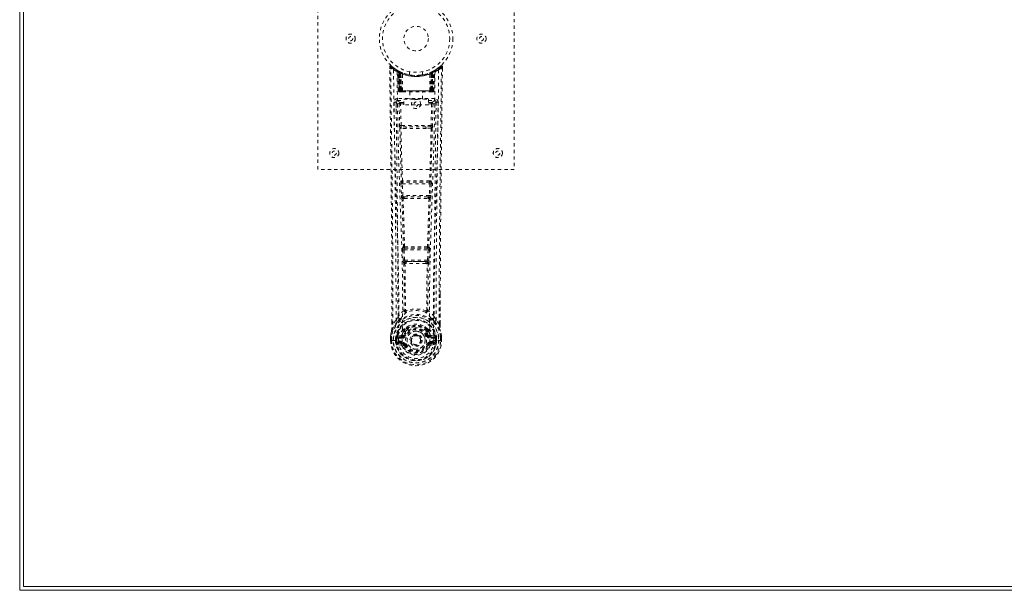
# Model space of a CAD drawing. Header units: inches. Extents: x 31.2 to 102.7, y 31.4 to 79.2.
# Tile 1 of 4: x 31.2 to 61.3, y 31.4 to 48.9. Entities that reach past the tile are written whole.
import ezdxf

# ---------------------------------------------------------------- set-up
doc = ezdxf.new("R2010")
doc.units = ezdxf.units.IN
doc.header["$MEASUREMENT"] = 0
doc.linetypes.add('SLD-Dashed', pattern=[0.075, 0.05, -0.025])
doc.linetypes.add('SLD-Solid', pattern=[0])

msp = doc.modelspace()

# ---------------------------------------------------------------- linework, layer by layer
at = {"color": 7, "linetype": 'SLD-Solid', "lineweight": 15}
for p, q in [((31.192, 31.411), (31.192, 79.161)), ((31.31, 79.043), (31.31, 31.529)), ((31.31, 31.529), (31.31, 79.043)), ((102.692, 31.411), (31.192, 31.411)), ((31.31, 31.529), (102.574, 31.529)), ((102.574, 31.529), (31.31, 31.529))]:
    msp.add_line(p, q, dxfattribs=at)
at = {"color": 7, "linetype": 'SLD-Dashed', "lineweight": 0}
for p, q in [((40.31, 44.286), (40.31, 52.286)), ((46.31, 52.286), (46.31, 44.286)), ((42.504, 47.427), (42.504, 47.36)), ((42.533, 47.428), (42.554, 47.45)), ((42.595, 47.415), (42.553, 47.449)), ((42.742, 47.312), (42.729, 47.32)), ((42.748, 47.308), (42.734, 47.316)), ((42.757, 47.287), (42.743, 47.295)), ((42.764, 46.69), (42.743, 47.295)), ((42.778, 46.69), (42.757, 47.287)), ((42.807, 47.277), (42.76, 47.302)), ((42.844, 47.241), (42.775, 47.277)), ((42.796, 46.69), (42.775, 47.277)), ((42.776, 47.28), (42.798, 46.686)), ((42.789, 47.286), (42.816, 47.273)), ((42.803, 47.247), (42.816, 47.273)), ((42.81, 47.243), (42.823, 47.269)), ((42.827, 47.267), (42.812, 47.275)), ((42.816, 47.273), (42.823, 47.269)), ((42.816, 47.24), (42.829, 47.267)), ((42.823, 47.237), (42.835, 47.263)), ((42.828, 47.267), (42.827, 47.267)), ((43.11, 47.275), (43.11, 47.179)), ((43.51, 47.179), (43.51, 47.275)), ((43.845, 47.277), (43.776, 47.241)), ((43.792, 47.267), (43.785, 47.264)), ((43.785, 47.263), (43.797, 47.237)), ((43.8, 47.271), (43.791, 47.267)), ((43.791, 47.267), (43.804, 47.24)), ((43.793, 47.267), (43.792, 47.267)), ((43.86, 47.302), (43.793, 47.267)), ((43.797, 47.269), (43.805, 47.273)), ((43.81, 47.243), (43.797, 47.269)), ((43.805, 47.273), (43.813, 47.277)), ((43.805, 47.273), (43.817, 47.247)), ((43.822, 46.686), (43.844, 47.28)), ((43.824, 46.69), (43.845, 47.277)), ((43.843, 46.69), (43.863, 47.287)), ((43.856, 46.69), (43.877, 47.295)), ((43.877, 47.295), (43.863, 47.287)), ((43.891, 47.32), (43.878, 47.312)), ((44.067, 47.449), (44.026, 47.415)), ((44.117, 47.427), (44.087, 47.428)), ((44.114, 47.364), (44.115, 47.427)), ((44.116, 47.36), (44.117, 47.427)), ((44.116, 47.36), (44.117, 47.427)), ((42.803, 47.247), (42.803, 46.69)), ((42.81, 47.243), (42.803, 47.247)), ((42.81, 46.69), (42.81, 47.243)), ((42.817, 46.69), (42.816, 47.24)), ((42.816, 47.24), (42.823, 47.237)), ((42.823, 47.237), (42.823, 46.69)), ((42.835, 47.232), (42.847, 47.258)), ((42.835, 47.232), (42.835, 46.69)), ((42.841, 47.229), (42.835, 47.232)), ((42.841, 47.229), (42.853, 47.255)), ((42.841, 46.69), (42.841, 47.229)), ((42.844, 47.241), (42.845, 47.241)), ((42.863, 46.69), (42.844, 47.241)), ((42.845, 47.241), (42.864, 46.69)), ((42.847, 47.258), (42.853, 47.255)), ((42.894, 46.69), (42.89, 47.212)), ((43.726, 46.69), (43.73, 47.212)), ((43.756, 46.69), (43.775, 47.241)), ((43.776, 47.241), (43.757, 46.69)), ((43.767, 47.255), (43.773, 47.258)), ((43.773, 47.258), (43.785, 47.232)), ((43.775, 47.241), (43.776, 47.241)), ((43.785, 47.232), (43.779, 47.229)), ((43.779, 47.229), (43.779, 46.69)), ((43.785, 46.69), (43.785, 47.232)), ((43.797, 47.237), (43.804, 47.24)), ((43.797, 46.69), (43.797, 47.237)), ((43.804, 47.24), (43.803, 46.69)), ((43.817, 47.247), (43.81, 47.243)), ((43.81, 47.243), (43.81, 46.69)), ((43.817, 46.69), (43.817, 47.247)), ((42.764, 46.69), (42.778, 46.69)), ((42.803, 46.69), (42.764, 46.69)), ((42.796, 46.69), (42.863, 46.69)), ((42.803, 46.69), (42.81, 46.69)), ((42.804, 46.661), (42.811, 46.661)), ((42.807, 46.661), (42.817, 46.661)), ((43.81, 46.69), (42.81, 46.69)), ((42.823, 46.69), (42.817, 46.69)), ((42.817, 46.661), (42.824, 46.661)), ((42.823, 46.69), (43.797, 46.69)), ((42.826, 46.661), (42.88, 46.661)), ((42.835, 46.69), (42.841, 46.69)), ((42.836, 46.661), (42.842, 46.661)), ((43.779, 46.69), (42.841, 46.69)), ((42.88, 46.661), (42.842, 46.661)), ((42.864, 46.69), (42.863, 46.69)), ((42.864, 46.69), (42.894, 46.69)), ((42.894, 46.69), (43.726, 46.69)), ((42.894, 46.661), (42.901, 46.661)), ((42.901, 46.661), (43.719, 46.661)), ((43.115, 46.661), (43.115, 46.439)), ((43.505, 46.439), (43.505, 46.661)), ((43.719, 46.661), (43.727, 46.661)), ((43.726, 46.69), (43.756, 46.69)), ((43.74, 46.661), (43.794, 46.661)), ((43.778, 46.661), (43.74, 46.661)), ((43.757, 46.69), (43.756, 46.69)), ((43.757, 46.69), (43.824, 46.69)), ((43.778, 46.661), (43.784, 46.661)), ((43.779, 46.69), (43.785, 46.69)), ((43.796, 46.661), (43.803, 46.661)), ((43.803, 46.69), (43.797, 46.69)), ((43.803, 46.661), (43.813, 46.661)), ((43.809, 46.661), (43.816, 46.661)), ((43.81, 46.69), (43.817, 46.69)), ((43.856, 46.69), (43.817, 46.69)), ((43.843, 46.69), (43.856, 46.69)), ((42.742, 46.452), (42.742, 46.392)), ((43.878, 46.452), (42.742, 46.452)), ((42.742, 46.392), (42.94, 46.392)), ((42.94, 46.259), (42.94, 46.439)), ((42.94, 46.439), (43.69, 46.439)), ((43.69, 46.439), (43.69, 46.259)), ((43.69, 46.392), (43.878, 46.392)), ((43.878, 46.392), (43.878, 46.452)), ((42.699, 46.354), (42.697, 46.346)), ((42.698, 46.343), (42.701, 46.056)), ((42.791, 46.289), (42.807, 45.627)), ((42.836, 46.335), (42.836, 46.29)), ((42.94, 46.335), (42.836, 46.335)), ((42.852, 45.629), (42.836, 46.29)), ((42.94, 46.29), (42.836, 46.29)), ((43.69, 46.259), (42.94, 46.259)), ((43.784, 46.335), (43.69, 46.335)), ((43.784, 46.29), (43.69, 46.29)), ((43.784, 46.29), (43.769, 45.629)), ((43.784, 46.335), (43.784, 46.29)), ((43.829, 46.289), (43.813, 45.627)), ((43.919, 46.056), (43.922, 46.343)), ((43.923, 46.346), (43.921, 46.354)), ((43.005, 45.537), (42.849, 45.543)), ((43.769, 45.629), (42.852, 45.629)), ((43.012, 45.586), (42.86, 45.588)), ((43.608, 45.586), (43.012, 45.586)), ((43.761, 45.588), (43.608, 45.586)), ((43.771, 45.543), (43.615, 45.537)), ((46.31, 44.286), (40.31, 44.286)), ((42.845, 43.844), (42.862, 43.491)), ((42.859, 43.937), (42.851, 43.934)), ((42.889, 43.846), (43.731, 43.846)), ((42.907, 43.493), (42.889, 43.846)), ((42.896, 43.891), (42.904, 43.894)), ((43.724, 43.891), (42.896, 43.891)), ((43.731, 43.846), (43.714, 43.493)), ((43.716, 43.894), (43.724, 43.891)), ((43.775, 43.844), (43.758, 43.491)), ((43.769, 43.934), (43.761, 43.937)), ((43.714, 43.493), (42.907, 43.493)), ((42.912, 43.398), (42.944, 43.397)), ((42.953, 43.448), (42.922, 43.449)), ((42.953, 43.448), (43.667, 43.448)), ((43.667, 43.448), (43.699, 43.449)), ((43.676, 43.397), (43.708, 43.398)), ((42.923, 41.92), (42.909, 41.916)), ((42.953, 41.873), (42.968, 41.878)), ((43.667, 41.873), (42.953, 41.873)), ((43.652, 41.878), (43.667, 41.873)), ((43.697, 41.92), (43.711, 41.916)), ((42.9, 41.826), (42.916, 41.509)), ((42.944, 41.828), (43.676, 41.828)), ((42.961, 41.511), (42.944, 41.828)), ((43.676, 41.828), (43.66, 41.511)), ((43.72, 41.826), (43.704, 41.509)), ((43.66, 41.511), (42.961, 41.511)), ((42.971, 41.413), (43.011, 41.412)), ((43.018, 41.466), (42.979, 41.466)), ((43.018, 41.466), (43.602, 41.466)), ((43.641, 41.466), (43.602, 41.466)), ((43.609, 41.412), (43.649, 41.413)), ((44.046, 40.478), (44.046, 39.554)), ((44.047, 39.553), (44.05, 40.478)), ((42.983, 39.973), (42.983, 39.973)), ((43.638, 39.973), (43.638, 39.973)), ((42.573, 39.553), (42.573, 39.607)), ((42.574, 39.608), (42.574, 39.554)), ((42.699, 39.67), (42.602, 39.555)), ((44.018, 39.555), (43.922, 39.67)), ((42.53, 39.173), (42.53, 39.169)), ((42.53, 39.052), (42.53, 39.169)), ((42.532, 39.169), (42.532, 39.052)), ((42.56, 39.169), (42.56, 39.055)), ((42.711, 39.125), (42.717, 39.144)), ((42.717, 39.144), (42.717, 39.134)), ((42.717, 39.134), (42.717, 39.055)), ((42.727, 39.175), (42.723, 39.171)), ((42.727, 39.175), (42.737, 39.186)), ((42.852, 39.207), (42.737, 39.186)), ((42.737, 39.186), (42.737, 39.186)), ((42.737, 39.186), (42.738, 39.186)), ((42.751, 39.153), (42.881, 39.178)), ((42.751, 39.153), (42.751, 39.123)), ((42.881, 39.153), (42.751, 39.153)), ((42.881, 39.178), (42.881, 39.153)), ((42.881, 39.123), (42.881, 39.153)), ((42.936, 39.219), (42.963, 39.208)), ((42.942, 39.368), (42.942, 39.35)), ((42.949, 39.397), (42.961, 39.414)), ((42.965, 39.363), (42.965, 39.344)), ((43.655, 39.344), (43.655, 39.363)), ((43.657, 39.208), (43.684, 39.219)), ((43.659, 39.414), (43.671, 39.397)), ((43.678, 39.368), (43.679, 39.35)), ((43.739, 39.178), (43.869, 39.153)), ((43.739, 39.178), (43.739, 39.153)), ((43.869, 39.153), (43.739, 39.153)), ((43.739, 39.123), (43.739, 39.153)), ((43.883, 39.186), (43.768, 39.207)), ((43.869, 39.123), (43.869, 39.153)), ((43.883, 39.186), (43.893, 39.176)), ((43.893, 39.175), (43.893, 39.176)), ((43.893, 39.175), (43.893, 39.175)), ((43.897, 39.171), (43.893, 39.175)), ((43.903, 39.144), (43.904, 39.134)), ((43.909, 39.125), (43.903, 39.144)), ((43.904, 39.134), (43.903, 39.055)), ((44.06, 39.055), (44.06, 39.169)), ((44.088, 39.052), (44.088, 39.169)), ((44.09, 39.169), (44.09, 39.173)), ((44.09, 39.052), (44.09, 39.169)), ((42.53, 39.052), (42.534, 39.052)), ((42.534, 39.052), (42.588, 39.053)), ((42.588, 39.053), (42.611, 39.053)), ((42.611, 39.053), (42.769, 39.053)), ((42.682, 39.126), (42.682, 39.126)), ((42.682, 39.055), (42.682, 39.126)), ((42.682, 39.055), (42.682, 39.055)), ((42.711, 39.125), (42.711, 39.055)), ((42.717, 39.055), (42.711, 39.055)), ((42.735, 38.935), (42.853, 38.911)), ((42.881, 39.123), (42.751, 39.123)), ((42.765, 39.001), (42.765, 38.971)), ((42.765, 39.001), (42.881, 39.001)), ((42.881, 38.951), (42.765, 38.971)), ((42.765, 38.971), (42.881, 38.971)), ((42.881, 39.001), (42.881, 38.971)), ((42.881, 38.951), (42.881, 38.971)), ((42.887, 39.016), (42.887, 39.018)), ((42.941, 38.907), (42.937, 38.915)), ((42.963, 38.917), (42.941, 38.907)), ((43.154, 39.062), (43.154, 39.078)), ((43.154, 39.054), (43.154, 39.062)), ((43.679, 38.907), (43.657, 38.917)), ((43.679, 38.907), (43.734, 38.884)), ((43.733, 39.018), (43.734, 39.016)), ((43.869, 39.123), (43.739, 39.123)), ((43.739, 39.001), (43.739, 38.971)), ((43.739, 39.001), (43.855, 39.001)), ((43.855, 38.971), (43.739, 38.951)), ((43.739, 38.951), (43.739, 38.971)), ((43.739, 38.971), (43.855, 38.971)), ((43.767, 38.911), (43.886, 38.935)), ((43.851, 39.053), (44.009, 39.053)), ((43.855, 38.971), (43.855, 39.001)), ((43.903, 39.055), (43.909, 39.055)), ((43.939, 39.126), (43.909, 39.125)), ((43.909, 39.055), (43.909, 39.125)), ((43.939, 39.126), (43.939, 39.055)), ((43.939, 39.126), (43.939, 39.126)), ((44.009, 39.053), (44.032, 39.053)), ((44.032, 39.053), (44.086, 39.052)), ((44.086, 39.052), (44.09, 39.052))]:
    msp.add_line(p, q, dxfattribs=at)
at = {"color": 7, "linetype": 'SLD-Dashed', "lineweight": 0, "flags": 128}
for points in [[(42.503, 47.427), (42.504, 47.427), (42.506, 47.427), (42.512, 47.428), (42.522, 47.428), (42.528, 47.428), (42.533, 47.428)], [(42.573, 39.607), (42.565, 42.177), (42.537, 44.802), (42.503, 47.427)], [(42.552, 47.447), (42.545, 47.451), (42.537, 47.454), (42.528, 47.454), (42.521, 47.453), (42.514, 47.449), (42.508, 47.444), (42.505, 47.437), (42.504, 47.43)], [(42.602, 39.555), (42.601, 41.019), (42.592, 42.493), (42.577, 43.94), (42.575, 44.187), (42.571, 44.445), (42.569, 44.661), (42.566, 44.89), (42.563, 45.14), (42.559, 45.411), (42.557, 45.629), (42.553, 45.892), (42.549, 46.215), (42.546, 46.426), (42.543, 46.684), (42.54, 46.946), (42.536, 47.194), (42.533, 47.428)], [(42.622, 47.334), (42.63, 46.287), (42.649, 45.242), (42.678, 44.2), (42.714, 43.162), (42.748, 42.128), (42.773, 41.098), (42.782, 40.073), (42.769, 39.053)], [(42.759, 47.303), (42.719, 47.326), (42.671, 47.358)], [(42.731, 47.278), (42.74, 46.233), (42.761, 45.19), (42.793, 44.151), (42.831, 43.115), (42.867, 42.084), (42.893, 41.057), (42.901, 40.035), (42.887, 39.018)], [(42.737, 47.313), (42.743, 47.302), (42.748, 47.288)], [(42.774, 47.285), (42.775, 47.279), (42.775, 47.277)], [(43.889, 47.278), (43.88, 46.233), (43.859, 45.191), (43.827, 44.151), (43.789, 43.116), (43.753, 42.084), (43.727, 41.058), (43.719, 40.036), (43.733, 39.018)], [(43.998, 47.334), (43.99, 46.287), (43.971, 45.242), (43.942, 44.2), (43.907, 43.162), (43.872, 42.128), (43.847, 41.098), (43.839, 40.073), (43.851, 39.053)], [(43.949, 47.359), (43.901, 47.326), (43.856, 47.3)], [(44.018, 39.555), (44.019, 41.021), (44.028, 42.493), (44.043, 43.94), (44.045, 44.161), (44.048, 44.391), (44.05, 44.594), (44.053, 44.793), (44.056, 45.008), (44.058, 45.158), (44.06, 45.315), (44.062, 45.472), (44.063, 45.589), (44.065, 45.729), (44.067, 45.891), (44.071, 46.223), (44.074, 46.428), (44.077, 46.682), (44.08, 46.944), (44.084, 47.192), (44.087, 47.428)], [(44.066, 47.45), (44.034, 47.422), (44.026, 47.415)], [(44.05, 40.478), (44.056, 42.177), (44.083, 44.802), (44.116, 47.36)], [(44.114, 47.427), (44.112, 47.435), (44.108, 47.443), (44.103, 47.449), (44.097, 47.454), (44.09, 47.457), (44.082, 47.457), (44.075, 47.455), (44.069, 47.451)], [(43.508, 47.179), (43.509, 47.179), (43.491, 47.176), (43.453, 47.17), (43.399, 47.165), (43.334, 47.161), (43.31, 47.161)], [(43.779, 47.229), (43.774, 47.239), (43.771, 47.248), (43.768, 47.253), (43.767, 47.255)], [(42.778, 46.69), (42.781, 46.69), (42.79, 46.69), (42.802, 46.69), (42.817, 46.69)], [(42.835, 46.69), (42.827, 46.69), (42.819, 46.69), (42.812, 46.69), (42.806, 46.69), (42.801, 46.69), (42.798, 46.69), (42.796, 46.69), (42.796, 46.69)], [(42.796, 46.69), (42.797, 46.684), (42.798, 46.681)], [(42.825, 46.661), (42.826, 46.661), (42.827, 46.661)], [(43.824, 46.69), (43.824, 46.69), (43.822, 46.69), (43.819, 46.69), (43.814, 46.69), (43.808, 46.69), (43.801, 46.69), (43.793, 46.69), (43.785, 46.69)], [(43.803, 46.69), (43.818, 46.69), (43.83, 46.69), (43.839, 46.69), (43.843, 46.69)], [(42.836, 46.335), (42.767, 46.363), (42.742, 46.392)], [(43.878, 46.392), (43.853, 46.363), (43.784, 46.335)], [(42.637, 46.346), (42.639, 46.21), (42.641, 46.038), (42.644, 45.829), (42.647, 45.584), (42.651, 45.335), (42.654, 45.115), (42.656, 44.962), (42.657, 44.824), (42.659, 44.702), (42.661, 44.547), (42.663, 44.384), (42.665, 44.228), (42.675, 43.414), (42.684, 42.596), (42.692, 41.624), (42.697, 40.634), (42.699, 39.67)], [(42.697, 46.346), (42.722, 46.317), (42.791, 46.289)], [(42.836, 46.29), (42.82, 46.289), (42.806, 46.289), (42.796, 46.289), (42.791, 46.289)], [(43.829, 46.289), (43.824, 46.289), (43.814, 46.289), (43.8, 46.289), (43.784, 46.29)], [(43.829, 46.289), (43.898, 46.317), (43.923, 46.346)], [(43.922, 39.67), (43.922, 40.191), (43.924, 40.724), (43.926, 41.269), (43.93, 41.784), (43.934, 42.314), (43.939, 42.866), (43.945, 43.355), (43.948, 43.612), (43.951, 43.885), (43.954, 44.174), (43.958, 44.478), (43.962, 44.753), (43.965, 44.994), (43.967, 45.185), (43.97, 45.4), (43.973, 45.641), (43.976, 45.866), (43.979, 46.059), (43.981, 46.219), (43.983, 46.346)], [(42.852, 45.629), (42.836, 45.628), (42.822, 45.628), (42.811, 45.628), (42.807, 45.627)], [(42.815, 45.546), (42.835, 44.74), (42.859, 43.937)], [(42.894, 43.933), (42.869, 44.737), (42.849, 45.543)], [(43.615, 45.537), (43.31, 45.537), (43.005, 45.537)], [(43.608, 45.586), (43.31, 45.586), (43.012, 45.586)], [(43.771, 45.543), (43.751, 44.737), (43.726, 43.933)], [(43.805, 45.546), (43.785, 44.74), (43.761, 43.937)], [(43.813, 45.627), (43.809, 45.628), (43.798, 45.628), (43.784, 45.628), (43.769, 45.629)], [(42.889, 43.846), (42.874, 43.845), (42.86, 43.845), (42.849, 43.844), (42.845, 43.844)], [(43.775, 43.844), (43.771, 43.844), (43.76, 43.845), (43.746, 43.845), (43.731, 43.846)], [(42.907, 43.493), (42.891, 43.493), (42.877, 43.492), (42.867, 43.491), (42.862, 43.491)], [(42.862, 43.491), (42.864, 43.459), (42.865, 43.457)], [(42.877, 43.402), (42.902, 42.66), (42.923, 41.92)], [(42.959, 41.915), (42.937, 42.655), (42.912, 43.398)], [(43.708, 43.398), (43.683, 42.655), (43.661, 41.915)], [(43.743, 43.402), (43.719, 42.66), (43.697, 41.92)], [(43.758, 43.491), (43.753, 43.491), (43.743, 43.492), (43.729, 43.493), (43.714, 43.493)], [(43.758, 43.491), (43.756, 43.459), (43.755, 43.457)], [(42.944, 41.828), (42.944, 41.837), (42.944, 41.845), (42.944, 41.853), (42.945, 41.86), (42.948, 41.869), (42.953, 41.873)], [(43.667, 41.873), (43.672, 41.869), (43.675, 41.86), (43.676, 41.853), (43.677, 41.845), (43.677, 41.837), (43.676, 41.828)], [(42.944, 41.828), (42.929, 41.828), (42.915, 41.827), (42.905, 41.826), (42.9, 41.826)], [(43.72, 41.826), (43.715, 41.826), (43.705, 41.827), (43.691, 41.828), (43.676, 41.828)], [(42.961, 41.511), (42.946, 41.51), (42.932, 41.509), (42.921, 41.509), (42.916, 41.509)], [(42.935, 41.419), (42.946, 40.699), (42.947, 39.98)], [(42.971, 41.413), (42.981, 40.692), (42.983, 39.973)], [(43.609, 41.412), (43.31, 41.411), (43.011, 41.412)], [(43.602, 41.466), (43.31, 41.465), (43.018, 41.466)], [(43.638, 39.973), (43.639, 40.692), (43.649, 41.413)], [(43.641, 41.466), (43.642, 41.467), (43.644, 41.468), (43.647, 41.471), (43.652, 41.481), (43.657, 41.495), (43.66, 41.511)], [(43.704, 41.509), (43.699, 41.509), (43.688, 41.509), (43.674, 41.51), (43.66, 41.511)], [(43.685, 41.419), (43.675, 40.699), (43.673, 39.98)], [(42.944, 39.972), (42.844, 39.884), (42.758, 39.784)], [(42.851, 39.735), (42.845, 39.729), (42.836, 39.72)], [(42.944, 39.972), (42.947, 39.962), (42.951, 39.953), (42.957, 39.947), (42.965, 39.943), (42.973, 39.943), (42.981, 39.947), (42.987, 39.953), (42.993, 39.962)], [(43.628, 39.962), (43.633, 39.953), (43.64, 39.947), (43.647, 39.943), (43.655, 39.943), (43.663, 39.947), (43.669, 39.953), (43.674, 39.962), (43.676, 39.972)], [(43.862, 39.784), (43.776, 39.884), (43.676, 39.972)], [(43.784, 39.72), (43.775, 39.728), (43.769, 39.735)], [(42.741, 39.631), (42.64, 39.507), (42.561, 39.353)], [(42.602, 39.555), (42.597, 39.555), (42.59, 39.555), (42.585, 39.555), (42.58, 39.555), (42.576, 39.554), (42.573, 39.554), (42.572, 39.554), (42.573, 39.553)], [(43.093, 39.502), (43.035, 39.472), (42.961, 39.414)], [(43.659, 39.414), (43.585, 39.472), (43.528, 39.502)], [(43.879, 39.631), (43.98, 39.507), (44.059, 39.353)], [(44.047, 39.553), (44.048, 39.554), (44.047, 39.554), (44.044, 39.554), (44.04, 39.555), (44.035, 39.555), (44.03, 39.555), (44.024, 39.555), (44.018, 39.555)], [(42.561, 39.353), (42.544, 39.274), (42.53, 39.173)], [(42.53, 39.169), (42.543, 39.266), (42.559, 39.342)], [(42.53, 39.173), (42.531, 39.173), (42.533, 39.173), (42.536, 39.172), (42.54, 39.172), (42.544, 39.171), (42.549, 39.17), (42.555, 39.17), (42.56, 39.169)], [(42.53, 39.169), (42.53, 39.169), (42.531, 39.169), (42.534, 39.169), (42.537, 39.169), (42.542, 39.169), (42.548, 39.169), (42.554, 39.169), (42.56, 39.169)], [(42.561, 39.353), (42.559, 39.348), (42.559, 39.342)], [(42.751, 39.123), (42.733, 39.126), (42.717, 39.134)], [(42.879, 39.23), (42.866, 39.213), (42.852, 39.207)], [(42.942, 39.35), (42.909, 39.297), (42.879, 39.23)], [(42.994, 39.332), (42.964, 39.282), (42.936, 39.219)], [(42.991, 39.196), (42.986, 39.198), (42.981, 39.2), (42.976, 39.202), (42.972, 39.204), (42.968, 39.206), (42.966, 39.207), (42.964, 39.207), (42.963, 39.208)], [(43.684, 39.219), (43.656, 39.282), (43.626, 39.332)], [(43.629, 39.196), (43.634, 39.198), (43.639, 39.2), (43.644, 39.202), (43.648, 39.204), (43.652, 39.206), (43.654, 39.207), (43.656, 39.207), (43.657, 39.208)], [(43.679, 39.35), (43.711, 39.297), (43.741, 39.23)], [(43.741, 39.23), (43.754, 39.213), (43.768, 39.207)], [(43.904, 39.134), (43.887, 39.126), (43.869, 39.123)], [(44.061, 39.342), (44.061, 39.348), (44.059, 39.353)], [(44.09, 39.173), (44.078, 39.263), (44.059, 39.353)], [(44.09, 39.173), (44.089, 39.173), (44.087, 39.173), (44.084, 39.172), (44.08, 39.172), (44.076, 39.171), (44.071, 39.17), (44.065, 39.17), (44.06, 39.169)], [(44.06, 39.169), (44.066, 39.169), (44.073, 39.169), (44.078, 39.169), (44.083, 39.169), (44.086, 39.169), (44.089, 39.169), (44.09, 39.169), (44.09, 39.169)], [(44.09, 39.169), (44.077, 39.266), (44.061, 39.342)], [(42.56, 39.055), (42.554, 39.054), (42.548, 39.054), (42.542, 39.054), (42.537, 39.054), (42.534, 39.053), (42.531, 39.053), (42.53, 39.053), (42.53, 39.052)], [(42.682, 39.126), (42.692, 39.126), (42.701, 39.125), (42.708, 39.125), (42.711, 39.125)], [(42.711, 39.055), (42.708, 39.055), (42.701, 39.055), (42.692, 39.055), (42.682, 39.055)], [(42.711, 39.125), (42.711, 39.125), (42.711, 39.125)], [(42.722, 38.984), (42.742, 38.997), (42.765, 39.001)], [(43.734, 39.016), (43.728, 38.939), (43.704, 38.865), (43.665, 38.796), (43.612, 38.736), (43.547, 38.687), (43.473, 38.651), (43.393, 38.629), (43.31, 38.622), (43.227, 38.629), (43.147, 38.651), (43.073, 38.687), (43.008, 38.736), (42.955, 38.796), (42.916, 38.865), (42.893, 38.939), (42.887, 39.016)], [(42.991, 38.928), (42.986, 38.926), (42.981, 38.924), (42.976, 38.922), (42.972, 38.92), (42.968, 38.919), (42.966, 38.918), (42.964, 38.917), (42.963, 38.917)], [(43.629, 38.928), (43.634, 38.926), (43.639, 38.924), (43.644, 38.922), (43.648, 38.92), (43.652, 38.919), (43.654, 38.918), (43.656, 38.917), (43.657, 38.917)], [(43.688, 38.923), (43.683, 38.915), (43.679, 38.907)], [(43.739, 38.951), (43.702, 38.937), (43.688, 38.923)], [(43.855, 39.001), (43.878, 38.997), (43.898, 38.984)], [(43.909, 39.125), (43.909, 39.125), (43.909, 39.125)], [(44.09, 39.052), (44.09, 39.053), (44.089, 39.053), (44.086, 39.053), (44.083, 39.053), (44.078, 39.054), (44.073, 39.054), (44.066, 39.054), (44.06, 39.055)]]:
    msp.add_lwpolyline(points, dxfattribs=at)
at = {"color": 7, "linetype": 'SLD-Dashed', "lineweight": 0}
for centre, radius in [((43.31, 48.286), 1.125), ((43.31, 48.286), 1.03), ((43.31, 48.286), 0.375), ((41.31, 48.286), 0.141), ((41.31, 48.286), 0.0625), ((45.31, 48.286), 0.141), ((45.31, 48.286), 0.0625), ((43.31, 46.286), 0.14), ((43.31, 46.286), 0.0625), ((40.81, 44.786), 0.14), ((45.81, 44.786), 0.14), ((40.81, 44.786), 0.0625), ((45.81, 44.786), 0.0625), ((43.31, 39.062), 0.7), ((43.31, 39.062), 0.69), ((43.31, 39.062), 0.623), ((43.31, 39.062), 0.32), ((43.31, 39.062), 0.275), ((43.31, 39.062), 0.187), ((43.31, 39.062), 0.157), ((43.31, 39.062), 0.142), ((43.31, 39.062), 0.14), ((43.31, 39.062), 0.138)]:
    msp.add_circle(centre, radius, dxfattribs=at)
for centre, radius, start, end in [((42.533, 47.428), 0.03, 47.8626, 180.7191), ((43.312, 48.331), 1.213, 228.1747, 235.3223), ((43.31, 48.286), 1.158, 227.8706, 312.1288), ((43.308, 48.283), 1.124, 227.9078, 235.3629), ((42.652, 47.334), 0.03, 55.9336, 179.8281), ((43.297, 48.525), 1.369, 240.4489, 245.5705), ((43.31, 48.285), 1.127, 235.35, 240.4912), ((42.713, 47.294), 0.03, 1.9922, 58.9491), ((43.327, 48.315), 1.161, 238.9729, 239.8299), ((42.693, 47.258), 0.0714, 31.6345, 58.9298), ((42.772, 47.266), 0.0429, 114.1698, 163.0189), ((43.31, 48.318), 1.19, 240.8884, 299.1116), ((42.727, 47.286), 0.0299, 1.9101, 59.7247), ((43.311, 48.288), 1.13, 239.7441, 244.721), ((43.32, 48.307), 1.152, 239.9584, 244.0355), ((43.292, 47.91), 0.824, 228.2692, 233.6272), ((43.31, 48.286), 1.127, 240.4889, 299.5111), ((43.288, 47.902), 0.813, 229.1443, 234.4961), ((42.745, 47.276), 0.0299, 1.7983, 60.7766), ((43.313, 48.292), 1.134, 240.8174, 245.7221), ((42.745, 47.276), 0.03, 16.9065, 61.2565), ((43.297, 47.908), 0.819, 230.4263, 235.6419), ((42.814, 47.241), 0.0297, 1.4879, 64.5145), ((42.815, 47.24), 0.0297, 1.4837, 64.564), ((43.311, 48.284), 1.125, 294.2592, 299.2013), ((43.805, 47.24), 0.0297, 115.4293, 178.5158), ((43.806, 47.241), 0.0297, 115.472, 178.5256), ((43.331, 47.898), 0.806, 304.3178, 309.614), ((43.333, 47.9), 0.811, 305.4953, 310.862), ((43.86, 47.144), 0.138, 89.4162, 113.4603), ((43.328, 47.91), 0.824, 306.3722, 311.7292), ((43.875, 47.276), 0.0299, 119.2307, 178.1944), ((43.873, 47.278), 0.0273, 117.6592, 182.2919), ((43.326, 48.258), 1.095, 298.6301, 300.2675), ((43.893, 47.286), 0.0299, 120.2687, 178.1044), ((43.31, 48.287), 1.128, 299.5122, 304.6467), ((43.848, 47.266), 0.0429, 16.9697, 65.8347), ((43.907, 47.294), 0.03, 121.0442, 178.0226), ((43.322, 48.525), 1.37, 294.4304, 299.5492), ((43.314, 48.28), 1.12, 304.629, 312.0873), ((43.968, 47.334), 0.03, 0.1681, 124.0702), ((43.311, 48.327), 1.208, 304.6673, 311.8421), ((44.087, 47.428), 0.03, 359.2812, 132.1351), ((44.016, 47.384), 0.0829, 31.8163, 52.6386), ((43.31, 48.285), 1.155, 244.3785, 295.6215), ((43.31, 48.285), 1.155, 245.0796, 294.9204), ((43.31, 48.285), 1.155, 246.0604, 293.9396), ((43.265, 47.836), 0.729, 234.7813, 238.9993), ((42.86, 47.229), 0.0345, 328.973, 15.1529), ((43.31, 48.249), 1.12, 247.9469, 292.0531), ((43.76, 47.229), 0.0345, 164.8477, 211.0261), ((43.355, 47.836), 0.729, 301.0003, 305.2191), ((42.794, 46.691), 0.03, 181.9942, 269.9952), ((42.825, 46.734), 0.0742, 215.9503, 253.2589), ((42.807, 46.691), 0.03, 181.9688, 269.9712), ((42.822, 46.829), 0.166, 259.5959, 268.3463), ((42.826, 46.691), 0.03, 181.9256, 269.9426), ((43.223, 46.683), 0.412, 179.0083, 183.0347), ((43.41, 46.684), 0.593, 179.4078, 182.0161), ((43.249, 46.683), 0.426, 179.045, 182.9423), ((43.28, 46.683), 0.444, 179.0852, 182.8186), ((43.286, 46.683), 0.445, 179.0839, 182.8106), ((42.893, 46.691), 0.0299, 181.7963, 269.8107), ((42.894, 46.691), 0.0299, 181.8008, 269.8108), ((42.929, 46.684), 0.0354, 169.2865, 219.1921), ((43.69, 46.684), 0.0369, 321.8534, 9.668), ((43.726, 46.691), 0.0299, 270.1848, 358.2037), ((43.727, 46.691), 0.0299, 270.1892, 358.1992), ((43.336, 46.683), 0.443, 357.1738, 0.9224), ((43.342, 46.683), 0.443, 357.1738, 0.9224), ((43.789, 46.696), 0.0356, 262.0688, 350.2915), ((43.794, 46.691), 0.03, 270.06, 358.0673), ((43.372, 46.683), 0.425, 357.0531, 0.9596), ((43.224, 46.684), 0.58, 357.9533, 0.6228), ((43.798, 46.826), 0.163, 271.6997, 280.6275), ((43.397, 46.683), 0.413, 356.9652, 0.9824), ((43.813, 46.691), 0.03, 270.0262, 358.0337), ((43.795, 46.734), 0.0742, 286.7411, 324.0497), ((43.826, 46.691), 0.03, 270.0048, 358.0058), ((42.742, 46.347), 0.105, 90.0061, 180.7351), ((42.741, 46.349), 0.0423, 88.036, 173.4351), ((43.878, 46.347), 0.105, 359.2629, 89.9959), ((43.879, 46.349), 0.0423, 6.5718, 91.9602), ((42.673, 44.743), 1.603, 89.1359, 91.2809), ((-456.754, 38.466), 499.514, 0.15116, 0.90394), ((42.836, 46.29), 0.0451, 90.4321, 180.9009), ((43.784, 46.29), 0.0451, 359.0386, 89.5667), ((543.386, 38.465), 499.525, 179.09605, 179.84881), ((43.947, 44.743), 1.603, 88.7191, 90.8641), ((43.208, 45.628), 0.401, 180.0761, 191.8385), ((42.861, 45.542), 0.0456, 91.7564, 175.8228), ((42.841, 45.684), 0.141, 259.4747, 273.049), ((42.958, 45.54), 0.109, 154.2097, 178.3447), ((42.957, 45.628), 0.105, 179.635, 202.4719), ((43.093, 45.549), 0.0888, 155.6018, 187.6428), ((43.527, 45.549), 0.0889, 352.3719, 24.3886), ((43.663, 45.628), 0.105, 337.5237, 0.3693), ((43.661, 45.54), 0.111, 1.7794, 25.6669), ((43.759, 45.542), 0.0456, 4.1757, 88.2467), ((43.779, 45.682), 0.139, 266.8542, 280.622), ((43.412, 45.628), 0.401, 348.1458, 359.9232), ((43.051, 43.874), 0.209, 163.5104, 188.4099), ((42.896, 43.936), 0.0451, 182.9196, 269.4068), ((42.904, 43.939), 0.0451, 182.9875, 269.3796), ((42.886, 44.024), 0.091, 253.0057, 274.8373), ((42.944, 43.861), 0.0563, 148.2387, 195.7341), ((42.948, 43.927), 0.055, 173.1569, 216.3321), ((43.31, 7.299), 36.637, 89.3487, 90.6512), ((43.31, 11.082), 32.815, 89.2909, 90.7091), ((43.716, 43.939), 0.0451, 270.6188, 357.0141), ((43.672, 43.927), 0.0546, 323.5183, 6.9863), ((43.724, 43.936), 0.0451, 270.5945, 357.0821), ((43.676, 43.861), 0.0564, 344.2711, 31.7503), ((43.734, 44.024), 0.0908, 265.1451, 287.0266), ((43.569, 43.874), 0.209, 351.5863, 16.4907), ((43, 43.458), 0.136, 180.7183, 204.7115), ((42.923, 43.403), 0.0456, 91.2545, 181.8225), ((42.904, 43.481), 0.0837, 251.1192, 275.2104), ((42.974, 43.491), 0.068, 178.3634, 218.9028), ((42.998, 43.408), 0.0867, 151.6217, 186.5745), ((43.025, 43.409), 0.0814, 151.3102, 188.7539), ((43.31, 76.177), 32.782, 269.3605, 270.6395), ((43.31, 76.802), 33.356, 269.387, 270.613), ((43.595, 43.409), 0.0814, 351.246, 28.6853), ((43.646, 43.491), 0.068, 321.1053, 1.633), ((43.699, 43.406), 0.0425, 40.4667, 90.3998), ((43.622, 43.407), 0.0869, 353.4626, 28.342), ((43.716, 43.482), 0.0843, 264.8745, 288.7933), ((43.698, 43.403), 0.0448, 357.9401, 42.8991), ((43.619, 43.459), 0.136, 335.3332, 359.247), ((43.06, 41.855), 0.163, 158.1321, 190.2154), ((42.954, 41.918), 0.0451, 183.2315, 269.1367), ((42.968, 41.923), 0.0451, 183.3926, 269.1029), ((42.953, 41.989), 0.075, 247.0708, 274.8942), ((43.31, 4.542), 37.374, 89.4617, 90.5382), ((43.016, 41.909), 0.0578, 174.2238, 212.344), ((43.31, 9.295), 32.585, 89.3979, 90.6021), ((43.652, 41.923), 0.0451, 270.8964, 356.6081), ((43.604, 41.909), 0.0574, 327.4969, 5.9283), ((43.668, 41.989), 0.0749, 265.0949, 292.9482), ((43.666, 41.918), 0.0451, 270.857, 356.7747), ((43.56, 41.855), 0.163, 349.7745, 21.8781), ((43.097, 41.5), 0.181, 177.2159, 206.4684), ((42.981, 41.421), 0.0457, 91.8533, 181.7276), ((42.965, 41.486), 0.073, 245.7493, 274.5941), ((43.018, 41.509), 0.0575, 177.8173, 227.5932), ((43.074, 41.424), 0.104, 155.9641, 186.1433), ((43.11, 41.426), 0.101, 156.5311, 187.7627), ((43.51, 41.426), 0.101, 352.2352, 23.476), ((43.639, 41.421), 0.0457, 358.2703, 88.1457), ((43.546, 41.424), 0.104, 353.8668, 24.0258), ((43.655, 41.486), 0.0735, 265.5137, 294.1479), ((43.523, 41.5), 0.181, 333.5325, 2.777), ((43.31, 39.062), 0.787, 8.0937, 171.9063), ((43.31, 39.062), 0.758, 8.0936, 171.9064), ((37.972, 42.219), 5.369, 331.6687, 333.0306), ((42.819, 39.786), 0.0608, 182.5719, 302.0031), ((43.582, 39.223), 0.893, 128.8534, 145.0103), ((42.933, 39.98), 0.0133, 326.0832, 3.2971), ((43.005, 39.976), 0.0608, 184.0452, 286.2255), ((42.979, 40.043), 0.0708, 242.7167, 272.7133), ((42.995, 39.974), 0.0128, 186.6408, 257.6604), ((43.31, 39.049), 0.966, 70.8189, 109.1818), ((43.064, 39.979), 0.0738, 193.2372, 235.0246), ((43.31, 39.124), 0.844, 70.0605, 109.9395), ((43.615, 39.976), 0.0608, 253.7747, 355.9562), ((43.556, 39.979), 0.0738, 304.9829, 346.7553), ((43.038, 39.223), 0.893, 34.9885, 51.1478), ((43.625, 39.974), 0.0128, 282.3258, 353.3863), ((43.641, 40.043), 0.0708, 267.2818, 297.2831), ((43.687, 39.98), 0.0133, 176.7963, 213.9363), ((43.802, 39.786), 0.0608, 238.0035, 357.4261), ((48.649, 42.219), 5.371, 206.9695, 208.3312), ((41.386, 39.524), 1.187, 351.209, 1.4292), ((39.089, 40.171), 3.567, 346.7469, 350.0569), ((43.31, 39.062), 0.632, 5.8273, 174.1727), ((43.032, 39.989), 0.461, 223.6632, 230.8238), ((43.31, 39.062), 0.602, 6.0327, 173.9673), ((44.291, 38.054), 2.212, 131.1314, 134.4919), ((43.31, 39.062), 0.376, 22.774, 157.226), ((43.31, 39.05), 0.453, 40.4512, 139.5488), ((43.31, 39.022), 0.494, 47.4885, 132.5115), ((43.31, 39.069), 0.411, 39.7064, 140.2936), ((43.31, 39.082), 0.473, 62.6142, 117.3858), ((42.329, 38.054), 2.212, 45.5081, 48.8686), ((43.588, 39.989), 0.461, 309.175, 316.3378), ((47.534, 40.172), 3.57, 189.9445, 193.2518), ((45.235, 39.524), 1.188, 178.5748, 188.7871), ((42.832, 39.13), 0.116, 159.6303, 173.1052), ((42.751, 39.184), 0.0306, 205.4219, 270.9316), ((43.174, 38.971), 0.492, 115.7076, 155.4804), ((43.118, 38.964), 0.441, 113.5938, 149.7434), ((42.882, 39.208), 0.0299, 181.1716, 268.9499), ((42.91, 39.235), 0.031, 190.1775, 328.349), ((42.876, 39.243), 0.0649, 274.9221, 338.6813), ((42.881, 39.242), 0.089, 270, 337.226), ((42.881, 39.242), 0.119, 269.9994, 337.2262), ((42.987, 39.372), 0.0448, 146.2227, 184.9298), ((42.964, 39.409), 0.046, 241.1899, 271.7136), ((42.972, 39.353), 0.0305, 185.716, 315.449), ((42.964, 39.39), 0.0459, 241.1293, 271.6989), ((43, 39.418), 0.0396, 185.1775, 232.8783), ((42.998, 39.362), 0.033, 131.6264, 178.1142), ((42.992, 39.366), 0.0347, 219.3919, 272.7352), ((43.31, 39.062), 0.346, 22.7741, 157.2259), ((43.31, 39.062), 0.275, 82.5718, 262.5719), ((43.31, 39.062), 0.157, 65.2931, 110.0155), ((43.31, 39.062), 0.275, 262.5717, 82.572), ((43.648, 39.353), 0.0305, 224.5517, 354.2817), ((43.628, 39.366), 0.0347, 267.2639, 320.609), ((43.739, 39.242), 0.119, 202.7738, 270.0006), ((43.62, 39.418), 0.0396, 307.1117, 354.8346), ((43.622, 39.362), 0.033, 1.8835, 48.3853), ((43.656, 39.409), 0.046, 268.2948, 298.8044), ((43.656, 39.39), 0.0459, 268.3006, 298.8685), ((43.739, 39.242), 0.089, 202.774, 270), ((43.44, 38.966), 0.499, 24.8894, 63.9925), ((43.634, 39.372), 0.0448, 355.0757, 33.9564), ((43.502, 38.965), 0.441, 30.2268, 66.4276), ((43.71, 39.235), 0.031, 211.5688, 349.9047), ((43.744, 39.243), 0.0649, 201.3169, 265.0774), ((43.738, 39.208), 0.0299, 271.1009, 358.7777), ((43.869, 39.184), 0.0306, 269.0735, 334.5686), ((43.817, 39.137), 0.0865, 4.5864, 22.6684), ((44.06, 39.169), 0.03, 0.0028, 5.051), ((43.31, 39.062), 0.78, 180, 359.3038), ((43.31, 39.062), 0.78, 180.7166, 359.2834), ((43.31, 39.062), 0.75, 180.5685, 359.4315), ((43.31, 39.062), 0.629, 180.6528, 359.3472), ((43.31, 39.062), 0.599, 180.6527, 359.3473), ((43.31, 39.062), 0.593, 180.6711, 187.6091), ((42.926, 39.011), 0.206, 187.663, 201.6586), ((42.764, 38.941), 0.0299, 88.0439, 192.1102), ((42.892, 39.251), 0.233, 238.0405, 268.5916), ((43.31, 39.047), 0.541, 179.3502, 0.6498), ((42.882, 38.921), 0.0301, 91.4281, 197.6479), ((42.844, 38.867), 0.0454, 22.4911, 78.6859), ((42.881, 38.882), 0.119, 22.7738, 90.0006), ((42.881, 38.882), 0.089, 22.774, 90), ((42.875, 38.879), 0.0715, 29.6357, 85.2038), ((42.343, 40.257), 1.476, 291.6225, 293.9257), ((43.31, 39.062), 0.459, 202.774, 337.226), ((43.31, 39.062), 0.4, 202.774, 337.226), ((43.31, 39.062), 0.376, 202.774, 337.226), ((43.31, 39.062), 0.346, 202.7741, 337.2259), ((43.739, 38.882), 0.119, 89.9994, 157.2262), ((43.739, 38.882), 0.089, 90, 157.226), ((43.732, 39.24), 0.221, 270.3101, 302.5177), ((43.776, 38.867), 0.0453, 101.24, 157.587), ((43.738, 38.921), 0.0301, 342.3466, 88.5774), ((43.856, 38.941), 0.0299, 347.8939, 91.952), ((43.694, 39.011), 0.206, 338.3486, 352.335), ((43.31, 39.062), 0.593, 352.3909, 359.3289), ((43.912, 38.007), 1.048, 88.5368, 90.1565)]:
    msp.add_arc(centre, radius, start, end, dxfattribs=at)

doc.saveas('drawing.dxf')
